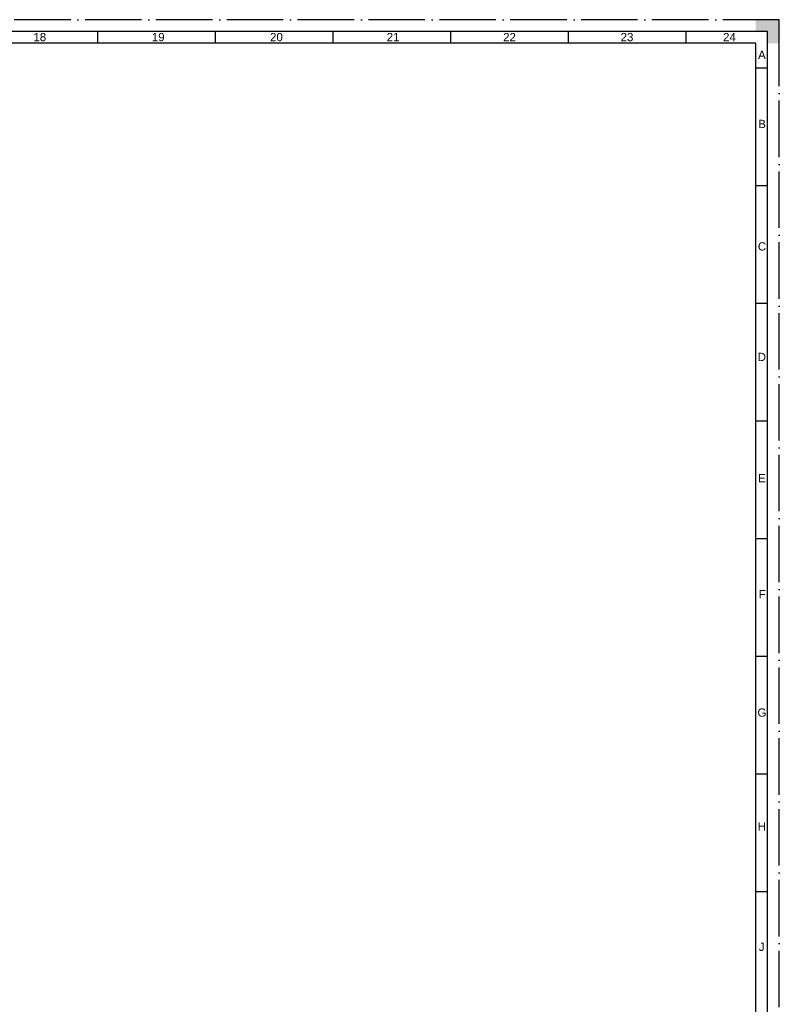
# Model space of a CAD drawing. Header units: millimetres. Extents: x -1 to 1188, y 0 to 841.
# Tile 32 of 32: x 865 to 1188, y 423 to 841. Entities that reach past the tile are written whole.
import ezdxf
from ezdxf.enums import TextEntityAlignment as Align

# ---------------------------------------------------------------- set-up
doc = ezdxf.new("R2010")
doc.units = ezdxf.units.MM
doc.linetypes.add('DuongTam', pattern=[30, 24, -3, 0, -3])
for name, color, linetype in [('ChiaMien', 6, 'Continuous'), ('DauXen', 8, 'DuongTam'), ('Lien_Dam', 7, 'Continuous'), ('Lien_Manh', 5, 'Continuous')]:
    doc.layers.add(name, color=color, linetype=linetype)
doc.styles.add('VnArialH', font='VHARIAL.TTF', dxfattribs={"width": 0.8, "oblique": 15, "height": 5})

msp = doc.modelspace()

# ---------------------------------------------------------------- hatches: boundary and pattern name
at = {"layer": 'DauXen'}
msp.add_hatch(color=256, dxfattribs=at).paths.add_polyline_path([(1177.5, 841), (1187.5, 841), (1187.5, 831), (1182.5, 831), (1182.5, 836), (1177.5, 836)])

# ---------------------------------------------------------------- linework, layer by layer
at = {"layer": 'ChiaMien'}
for p, q in [((898, 831), (898, 836)), ((948, 831), (948, 836)), ((998, 831), (998, 836)), ((1048, 831), (1048, 836)), ((1098, 831), (1098, 836)), ((1148, 831), (1148, 836)), ((1177.5, 820.5), (1182.5, 820.5)), ((1177.5, 770.5), (1182.5, 770.5)), ((1177.5, 720.5), (1182.5, 720.5)), ((1177.5, 670.5), (1182.5, 670.5)), ((1177.5, 620.5), (1182.5, 620.5)), ((1177.5, 570.5), (1182.5, 570.5)), ((1177.5, 520.5), (1182.5, 520.5)), ((1177.5, 470.5), (1182.5, 470.5))]:
    msp.add_line(p, q, dxfattribs=at)
at = {"layer": 'DauXen'}
for p, q in [((1187.5, 841), (-1.5, 841)), ((1187.5, 841), (1177.5, 841)), ((1187.5, 831), (1187.5, 841)), ((1187.5, 0), (1187.5, 841))]:
    msp.add_line(p, q, dxfattribs=at)
at = {"layer": 'Lien_Dam'}
for p, q in [((1177.5, 831), (18.5, 831)), ((1177.5, 10), (1177.5, 831))]:
    msp.add_line(p, q, dxfattribs=at)
at = {"layer": 'Lien_Manh'}
for p, q in [((1182.5, 836), (13.5, 836)), ((1182.5, 5), (1182.5, 836))]:
    msp.add_line(p, q, dxfattribs=at)

# ---------------------------------------------------------------- texts
at = {"layer": 'ChiaMien', "style": 'VnArialH'}
for s, p in [('18', (873.35749, 833.61789)), ('19', (923.6708, 833.61789)), ('20', (973.88056, 833.61789)), ('21', (1023.43447, 833.61789)), ('22  ', (1074.27186, 833.61789)), ('23', (1122.80796, 833.61789)), ('24', (1166.32309, 833.61789)), ('A', (1180.11848, 826.06673)), ('B', (1180.18206, 796.70109)), ('C', (1180.14391, 744.68197)), ('D', (1180.06761, 697.69695)), ('E', (1180.10576, 646.16996)), ('F', (1180.22021, 596.87765)), ('G', (1180.11847, 546.58909)), ('H', (1180.11847, 498.2146)), ('j', (1180.01674, 447.0345))]:
    msp.add_text(s, height=3.5, dxfattribs=at).set_placement(p, align=Align.MIDDLE)

doc.saveas('drawing.dxf')
